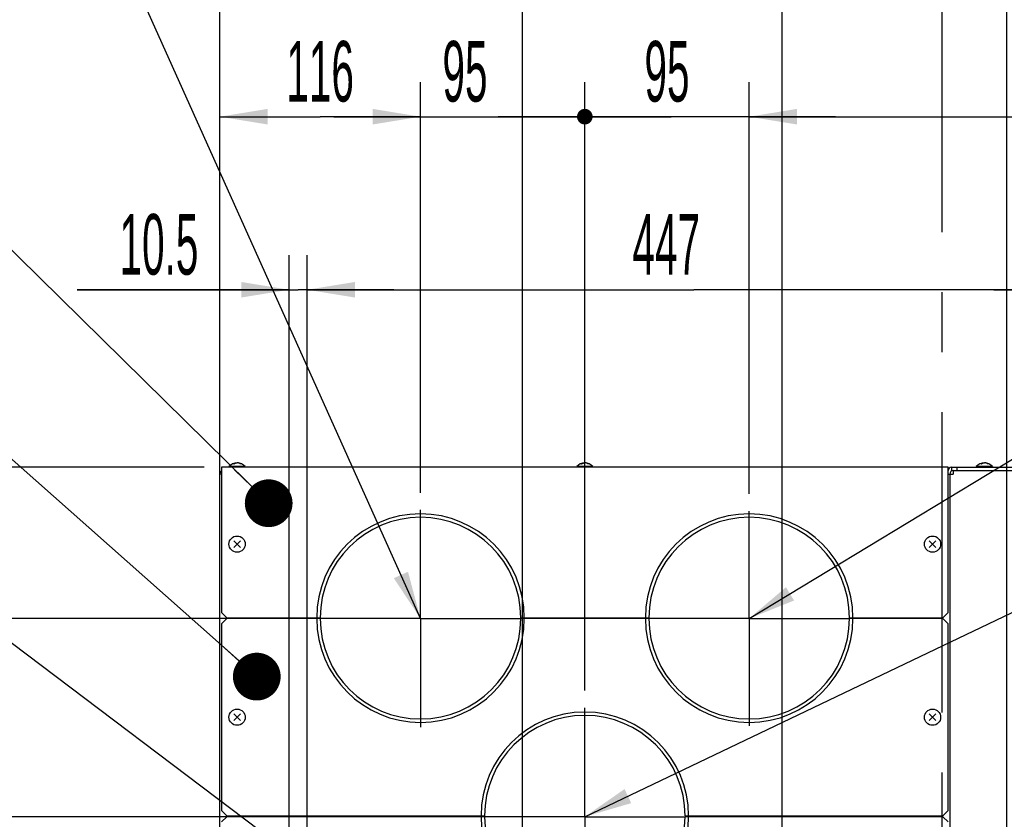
# Model space of a CAD drawing. Header units: millimetres. Extents: x 0 to 12585, y -1 to 8895.
# Tile 12 of 52: x 3989 to 4843, y 3675 to 4368. Entities that reach past the tile are written whole.
import ezdxf

# ---------------------------------------------------------------- set-up
doc = ezdxf.new("R2010")
doc.units = ezdxf.units.MM
doc.header["$LTSCALE"] = 693.825
doc.linetypes.add('CENTER', pattern=[0.6, 0.375, -0.075, 0.075, -0.075])
doc.layers.get('0').update_dxf_attribs({"linetype": 'CONTINUOUS'})
for name, color, linetype in [('7_ALL_FEATURES', 7, 'CONTINUOUS'), ('ALL_AXIS', 7, 'CONTINUOUS'), ('ALL_COSM_SKETCH', 7, 'CONTINUOUS'), ('DEFAULT_1', 7, 'CENTER')]:
    doc.layers.add(name, color=color, linetype=linetype)
doc.styles.get("Standard").update_dxf_attribs({"font": 'txt', "width": 0.5})
doc.dimstyles.new('DIMSTYLE_1', dxfattribs={"dimtxt": 52.5, "dimasz": 41.4, "dimexe": 2, "dimexo": 1, "dimgap": 0.875, "dimtad": 1, "dimdec": 3, "dimlfac": 0.666667, "dimdsep": 46, "dimtxsty": 'Standard', "dimblk": '_FILLED', "dimblk1": '_FILLED', "dimblk2": '_FILLED', "dimcen": 0.09, "dimadec": 3, "dimazin": 2, "dimtp": 1.2, "dimtm": 1.2, "dimtfac": 1, "dimtdec": 3, "dimtofl": 0, "dimtmove": 0, "dimatfit": 3, "dimldrblk": '_FILLED', "dimfxl": 0, "dimtolj": 1, "dimarcsym": 0})
doc.dimstyles.new('DIMSTYLE_2', dxfattribs={"dimtxt": 52.5, "dimasz": 41.4, "dimexe": 2, "dimexo": 1, "dimgap": 0.875, "dimtad": 1, "dimdec": 3, "dimlfac": 0.666667, "dimdsep": 46, "dimtxsty": 'Standard', "dimblk": '_FILLED', "dimblk1": '_FILLED', "dimblk2": '_FILLED', "dimcen": 0.09, "dimadec": 3, "dimazin": 2, "dimtp": 0.2, "dimtm": 0.2, "dimtfac": 1, "dimtdec": 3, "dimtofl": 0, "dimtmove": 0, "dimatfit": 3, "dimldrblk": '_FILLED', "dimfxl": 0, "dimtolj": 1, "dimarcsym": 0})
doc.dimstyles.new('DIMSTYLE_3', dxfattribs={"dimtxt": 52.5, "dimasz": 41.4, "dimexe": 2, "dimexo": 1, "dimgap": 0.875, "dimtad": 1, "dimdec": 3, "dimlfac": 0.666667, "dimdsep": 46, "dimtxsty": 'Standard', "dimblk": '_FILLED', "dimblk1": '_FILLED', "dimblk2": '_FILLED', "dimcen": 0.09, "dimadec": 3, "dimazin": 2, "dimtp": 0.3, "dimtm": 0.3, "dimtfac": 1, "dimtdec": 3, "dimtofl": 0, "dimtmove": 0, "dimatfit": 3, "dimldrblk": '_FILLED', "dimfxl": 0, "dimtolj": 1, "dimarcsym": 0})
doc.dimstyles.new('DIMSTYLE_5', dxfattribs={"dimtxt": 52.5, "dimasz": 41.4, "dimexe": 2, "dimexo": 1, "dimgap": 0.875, "dimtad": 1, "dimdec": 3, "dimlfac": 0.666667, "dimdsep": 46, "dimtxsty": 'Standard', "dimblk": '_FILLED', "dimblk1": '_FILLED', "dimblk2": '_FILLED', "dimcen": 0.09, "dimadec": 3, "dimazin": 2, "dimtp": 0.8, "dimtm": 0.8, "dimtfac": 1, "dimtdec": 3, "dimtofl": 0, "dimtmove": 0, "dimatfit": 3, "dimldrblk": '_FILLED', "dimfxl": 0, "dimtolj": 1, "dimarcsym": 0})
doc.dimstyles.new('DIMSTYLE_6', dxfattribs={"dimtxt": 52.5, "dimasz": 41.4, "dimexe": 2, "dimexo": 1, "dimgap": 0.875, "dimtad": 1, "dimdec": 3, "dimlfac": 0.666667, "dimdsep": 46, "dimtxsty": 'Standard', "dimblk": '_FILLED', "dimblk1": '_FILLED', "dimblk2": '_FILLED', "dimcen": 0.09, "dimadec": 3, "dimazin": 2, "dimtp": 0.5, "dimtm": 0.5, "dimtfac": 1, "dimtdec": 3, "dimtofl": 0, "dimtmove": 0, "dimatfit": 3, "dimldrblk": '_FILLED', "dimfxl": 0, "dimtolj": 1, "dimarcsym": 0})
doc.dimstyles.new('DIMSTYLE_7', dxfattribs={"dimtxt": 52.5, "dimasz": 41.4, "dimexe": 2, "dimexo": 1, "dimgap": 0.875, "dimtad": 1, "dimdec": 3, "dimlfac": 0.666667, "dimdsep": 46, "dimtxsty": 'Standard', "dimblk": '_FILLED', "dimblk1": '_FILLED', "dimblk2": '_FILLED', "dimcen": 0.09, "dimadec": 3, "dimazin": 2, "dimtp": 0.1, "dimtm": 0.1, "dimtfac": 1, "dimtdec": 3, "dimtofl": 0, "dimtmove": 0, "dimatfit": 3, "dimldrblk": '_FILLED', "dimfxl": 0, "dimtolj": 1, "dimarcsym": 0})
doc.dimstyles.get("Standard").update_dxf_attribs({"dimtxt": 52.5, "dimasz": 41.4, "dimexe": 2, "dimexo": 1, "dimtad": 1, "dimdec": 3, "dimdsep": 46, "dimtxsty": 'Standard', "dimblk": '_FILLED', "dimblk1": '_FILLED', "dimblk2": '_FILLED', "dimcen": 0.09, "dimadec": 3, "dimazin": 2, "dimtol": 1, "dimtp": 0.05, "dimtm": 0.05, "dimtfac": 1, "dimtdec": 3, "dimtofl": 0, "dimtmove": 0, "dimatfit": 3, "dimldrblk": '_FILLED', "dimfxl": 0, "dimtolj": 1, "dimarcsym": 0})

# ---------------------------------------------------------------- blocks, each defined once
blk = doc.blocks.new('_FILLED')
at = {"color": 0, "linetype": 'ByBlock'}
blk.add_solid([(0, 0), (-1, 0.163), (-1, -0.163)], dxfattribs=at)
blk = doc.blocks.new('*D21')
at = {"color": 2, "linetype": 'Continuous'}
for p, q in [((3526.38, 3980.27), (3526.38, 4055.27)), ((3526.38, 4055.27), (3526.38, 3914.65)), ((4148.81, 3980.27), (3496.38, 3980.27)), ((3526.38, 3774.02), (3526.38, 3914.65)), ((4227.21, 3849.02), (3496.38, 3849.02)), ((3526.38, 3849.02), (3526.38, 3774.02))]:
    blk.add_line(p, q, dxfattribs=at)
at = {"color": 2, "linetype": 'Continuous', "xscale": 41.4, "yscale": 41.4, "zscale": 41.4}
for p, rotation in [((3526.38, 3980.27), 270), ((3526.38, 3849.02), 90)]:
    blk.add_blockref('_FILLED', p, dxfattribs=dict(at, rotation=rotation))
at = {"color": 2, "linetype": 'Continuous', "insert": (3460.75, 3914.65), "char_height": 52.5, "width": 105, "attachment_point": 2, "rotation": 90, "line_spacing_factor": 0.9}
blk.add_mtext('87.5', dxfattribs=at)
blk = doc.blocks.new('*D22')
at = {"color": 2, "linetype": 'Continuous'}
for p, q in [((4227.21, 3849.02), (3496.38, 3849.02)), ((3526.38, 3849.02), (3526.38, 3763.15)), ((3526.38, 3677.27), (3526.38, 3763.15)), ((4369.44, 3677.27), (3496.38, 3677.27))]:
    blk.add_line(p, q, dxfattribs=at)
at = {"color": 2, "linetype": 'Continuous', "xscale": 41.4, "yscale": 41.4, "zscale": 41.4}
for p, rotation in [((3526.38, 3849.02), 90), ((3526.38, 3677.27), 270)]:
    blk.add_blockref('_FILLED', p, dxfattribs=dict(at, rotation=rotation))
at = {"color": 2, "linetype": 'Continuous', "insert": (3460.75, 3763.15), "char_height": 52.5, "width": 131.25, "attachment_point": 2, "rotation": 90, "line_spacing_factor": 0.9}
blk.add_mtext('114.5', dxfattribs=at)
blk = doc.blocks.new('*D23')
at = {"color": 2, "linetype": 'Continuous'}
for p, q in [((4369.44, 3677.27), (3496.38, 3677.27)), ((3526.38, 3677.27), (3526.38, 2252.27)), ((3526.38, 827.27), (3526.38, 2252.27)), ((4151.06, 827.27), (3496.38, 827.27))]:
    blk.add_line(p, q, dxfattribs=at)
at = {"color": 2, "linetype": 'Continuous', "xscale": 41.4, "yscale": 41.4, "zscale": 41.4}
for p, rotation in [((3526.38, 3677.27), 90), ((3526.38, 827.27), 270)]:
    blk.add_blockref('_FILLED', p, dxfattribs=dict(at, rotation=rotation))
at = {"color": 2, "linetype": 'Continuous', "insert": (3460.75, 2252.27), "char_height": 52.5, "width": 105, "attachment_point": 2, "rotation": 90, "line_spacing_factor": 0.9}
blk.add_mtext('1900', dxfattribs=at)
blk = doc.blocks.new('*D25')
at = {"color": 2, "linetype": 'Continuous'}
for p, q in [((4222.31, 3542.27), (4222.31, 4164.02)), ((4238.06, 3367.37), (4238.06, 4164.02)), ((4222.31, 4134.02), (4038.69, 4134.02)), ((4038.69, 4134.02), (4230.19, 4134.02)), ((4313.06, 4134.02), (4230.19, 4134.02)), ((4238.06, 4134.02), (4313.06, 4134.02))]:
    blk.add_line(p, q, dxfattribs=at)
at = {"color": 2, "linetype": 'Continuous', "xscale": 41.4, "yscale": 41.4, "zscale": 41.4}
blk.add_blockref('_FILLED', (4222.31, 4134.02), dxfattribs=at)
at = {"color": 2, "linetype": 'Continuous', "xscale": 41.4, "yscale": 41.4, "zscale": 41.4, "rotation": 180}
blk.add_blockref('_FILLED', (4238.06, 4134.02), dxfattribs=at)
at = {"color": 2, "linetype": 'Continuous', "insert": (4143.69, 4199.65), "char_height": 52.5, "width": 105, "attachment_point": 3, "line_spacing_factor": 0.9}
blk.add_mtext('10.5', dxfattribs=at)
blk = doc.blocks.new('*D26')
at = {"color": 2, "linetype": 'Continuous'}
for p, q in [((4238.06, 3367.37), (4238.06, 4164.02)), ((4908.56, 3367.37), (4908.56, 4164.02)), ((4238.06, 4134.02), (4573.31, 4134.02)), ((4908.56, 4134.02), (4573.31, 4134.02))]:
    blk.add_line(p, q, dxfattribs=at)
at = {"color": 2, "linetype": 'Continuous', "xscale": 41.4, "yscale": 41.4, "zscale": 41.4, "rotation": 180}
blk.add_blockref('_FILLED', (4238.06, 4134.02), dxfattribs=at)
at = {"color": 2, "linetype": 'Continuous', "xscale": 41.4, "yscale": 41.4, "zscale": 41.4}
blk.add_blockref('_FILLED', (4908.56, 4134.02), dxfattribs=at)
at = {"color": 2, "linetype": 'Continuous', "insert": (4549.42, 4199.65), "char_height": 52.5, "width": 78.75, "attachment_point": 2, "line_spacing_factor": 0.9}
blk.add_mtext('447', dxfattribs=at)
blk = doc.blocks.new('*D27')
at = {"color": 2, "linetype": 'Continuous'}
for p, q in [((4908.56, 3367.37), (4908.56, 4164.02)), ((4914.56, 3367.97), (4914.56, 4164.02)), ((4908.56, 4134.02), (4833.56, 4134.02)), ((4833.56, 4134.02), (4911.56, 4134.02)), ((4967.75, 4134.02), (4911.56, 4134.02)), ((4914.56, 4134.02), (4967.75, 4134.02))]:
    blk.add_line(p, q, dxfattribs=at)
at = {"color": 2, "linetype": 'Continuous', "xscale": 41.4, "yscale": 41.4, "zscale": 41.4}
blk.add_blockref('_FILLED', (4908.56, 4134.02), dxfattribs=at)
at = {"color": 2, "linetype": 'Continuous', "xscale": 41.4, "yscale": 41.4, "zscale": 41.4, "rotation": 180}
blk.add_blockref('_FILLED', (4914.56, 4134.02), dxfattribs=at)
at = {"color": 2, "linetype": 'Continuous', "insert": (4941.5, 4199.65), "char_height": 52.5, "width": 26.25, "attachment_point": 1, "line_spacing_factor": 0.9}
blk.add_mtext('4', dxfattribs=at)
blk = doc.blocks.new('*D31')
at = {"color": 2, "linetype": 'Continuous'}
for p, q in [((4162.31, 3989.27), (4162.31, 4674.02)), ((5414.81, 2934.77), (5414.81, 4674.02)), ((4162.31, 4644.02), (4788.56, 4644.02)), ((5414.81, 4644.02), (4788.56, 4644.02))]:
    blk.add_line(p, q, dxfattribs=at)
at = {"color": 2, "linetype": 'Continuous', "xscale": 41.4, "yscale": 41.4, "zscale": 41.4, "rotation": 180}
blk.add_blockref('_FILLED', (4162.31, 4644.02), dxfattribs=at)
at = {"color": 2, "linetype": 'Continuous', "xscale": 41.4, "yscale": 41.4, "zscale": 41.4}
blk.add_blockref('_FILLED', (5414.81, 4644.02), dxfattribs=at)
at = {"color": 2, "linetype": 'Continuous', "insert": (4723.85, 4709.65), "char_height": 52.5, "width": 78.75, "attachment_point": 2, "line_spacing_factor": 0.9}
blk.add_mtext('835', dxfattribs=at)
blk = doc.blocks.new('*D32')
at = {"color": 2, "linetype": 'Continuous'}
for p, q in [((4162.31, 3542.27), (4162.31, 4314.02)), ((4336.31, 3958.12), (4336.31, 4314.02)), ((4162.31, 4284.02), (4249.31, 4284.02)), ((4336.31, 4284.02), (4249.31, 4284.02))]:
    blk.add_line(p, q, dxfattribs=at)
at = {"color": 2, "linetype": 'Continuous', "xscale": 41.4, "yscale": 41.4, "zscale": 41.4, "rotation": 180}
blk.add_blockref('_FILLED', (4162.31, 4284.02), dxfattribs=at)
at = {"color": 2, "linetype": 'Continuous', "xscale": 41.4, "yscale": 41.4, "zscale": 41.4}
blk.add_blockref('_FILLED', (4336.31, 4284.02), dxfattribs=at)
at = {"color": 2, "linetype": 'Continuous', "insert": (4249.31, 4349.65), "char_height": 52.5, "width": 78.75, "attachment_point": 2, "line_spacing_factor": 0.9}
blk.add_mtext('116', dxfattribs=at)
blk = doc.blocks.new('_DOT')
at = {"color": 0, "linetype": 'ByBlock'}
blk.add_line((-0.163, 0), (-1, 0), dxfattribs=at)
at = {"color": 0, "linetype": 'ByBlock', "const_width": 0.163}
blk.add_lwpolyline([(-0.082, 0, 1), (0.082, 0, 1)], format="xyb", close=True, dxfattribs=at)
blk = doc.blocks.new('*D33')
at = {"color": 2, "linetype": 'Continuous'}
for p, q in [((4336.31, 3958.12), (4336.31, 4314.02)), ((4478.81, 3786.64), (4478.81, 4314.02)), ((4336.31, 4284.02), (4261.31, 4284.02)), ((4261.31, 4284.02), (4407.56, 4284.02)), ((4553.81, 4284.02), (4407.56, 4284.02)), ((4478.81, 4284.02), (4553.81, 4284.02))]:
    blk.add_line(p, q, dxfattribs=at)
at = {"color": 2, "linetype": 'Continuous', "xscale": 41.4, "yscale": 41.4, "zscale": 41.4}
blk.add_blockref('_FILLED', (4336.31, 4284.02), dxfattribs=at)
at = {"color": 2, "linetype": 'Continuous', "xscale": 41.4, "yscale": 41.4, "zscale": 41.4, "rotation": 180}
blk.add_blockref('_DOT', (4478.81, 4284.02), dxfattribs=at)
at = {"color": 2, "linetype": 'Continuous', "insert": (4374.89, 4349.65), "char_height": 52.5, "width": 52.5, "attachment_point": 2, "line_spacing_factor": 0.9}
blk.add_mtext('95', dxfattribs=at)
blk = doc.blocks.new('*D34')
at = {"color": 2, "linetype": 'Continuous'}
for p, q in [((4478.81, 3786.64), (4478.81, 4314.02)), ((4621.31, 3957.1), (4621.31, 4314.02)), ((4478.81, 4284.02), (4403.81, 4284.02)), ((4403.81, 4284.02), (4550.06, 4284.02)), ((4696.31, 4284.02), (4550.06, 4284.02)), ((4621.31, 4284.02), (4696.31, 4284.02))]:
    blk.add_line(p, q, dxfattribs=at)
at = {"color": 2, "linetype": 'Continuous', "xscale": 41.4, "yscale": 41.4, "zscale": 41.4}
blk.add_blockref('_DOT', (4478.81, 4284.02), dxfattribs=at)
at = {"color": 2, "linetype": 'Continuous', "xscale": 41.4, "yscale": 41.4, "zscale": 41.4, "rotation": 180}
blk.add_blockref('_FILLED', (4621.31, 4284.02), dxfattribs=at)
at = {"color": 2, "linetype": 'Continuous', "insert": (4550.06, 4349.65), "char_height": 52.5, "width": 52.5, "attachment_point": 2, "line_spacing_factor": 0.9}
blk.add_mtext('95', dxfattribs=at)
blk = doc.blocks.new('*D35')
at = {"color": 2, "linetype": 'Continuous'}
for p, q in [((4621.31, 3957.1), (4621.31, 4314.02)), ((5662.31, 3989.27), (5662.31, 4314.02)), ((4621.31, 4284.02), (5141.81, 4284.02)), ((5662.31, 4284.02), (5141.81, 4284.02))]:
    blk.add_line(p, q, dxfattribs=at)
at = {"color": 2, "linetype": 'Continuous', "xscale": 41.4, "yscale": 41.4, "zscale": 41.4, "rotation": 180}
blk.add_blockref('_FILLED', (4621.31, 4284.02), dxfattribs=at)
at = {"color": 2, "linetype": 'Continuous', "xscale": 41.4, "yscale": 41.4, "zscale": 41.4}
blk.add_blockref('_FILLED', (5662.31, 4284.02), dxfattribs=at)
at = {"color": 2, "linetype": 'Continuous', "insert": (5185.35, 4349.65), "char_height": 52.5, "width": 78.75, "attachment_point": 2, "line_spacing_factor": 0.9}
blk.add_mtext('694', dxfattribs=at)
blk = doc.blocks.new('*D36')
at = {"color": 2, "linetype": 'Continuous'}
for p, q in [((4162.31, 3542.27), (4162.31, 4434.02)), ((4424.81, 3098.27), (4424.81, 4434.02)), ((4162.31, 4404.02), (4293.56, 4404.02)), ((4424.81, 4404.02), (4293.56, 4404.02))]:
    blk.add_line(p, q, dxfattribs=at)
at = {"color": 2, "linetype": 'Continuous', "xscale": 41.4, "yscale": 41.4, "zscale": 41.4, "rotation": 180}
blk.add_blockref('_FILLED', (4162.31, 4404.02), dxfattribs=at)
at = {"color": 2, "linetype": 'Continuous', "xscale": 41.4, "yscale": 41.4, "zscale": 41.4}
blk.add_blockref('_FILLED', (4424.81, 4404.02), dxfattribs=at)
at = {"color": 2, "linetype": 'Continuous', "insert": (4293.56, 4469.65), "char_height": 52.5, "width": 78.75, "attachment_point": 2, "line_spacing_factor": 0.9}
blk.add_mtext('175', dxfattribs=at)
blk = doc.blocks.new('*D37')
at = {"color": 2, "linetype": 'Continuous'}
for p, q in [((4162.31, 3989.27), (4162.31, 4794.02)), ((5662.31, 3989.27), (5662.31, 4794.02)), ((4162.31, 4764.02), (4912.31, 4764.02)), ((5662.31, 4764.02), (4912.31, 4764.02))]:
    blk.add_line(p, q, dxfattribs=at)
at = {"color": 2, "linetype": 'Continuous', "xscale": 41.4, "yscale": 41.4, "zscale": 41.4, "rotation": 180}
blk.add_blockref('_FILLED', (4162.31, 4764.02), dxfattribs=at)
at = {"color": 2, "linetype": 'Continuous', "xscale": 41.4, "yscale": 41.4, "zscale": 41.4}
blk.add_blockref('_FILLED', (5662.31, 4764.02), dxfattribs=at)
at = {"color": 2, "linetype": 'Continuous', "insert": (4912.31, 4829.65), "char_height": 52.5, "width": 105, "attachment_point": 2, "line_spacing_factor": 0.9}
blk.add_mtext('1000', dxfattribs=at)
blk = doc.blocks.new('*D38')
at = {"color": 2, "linetype": 'Continuous'}
for p, q in [((4162.31, 3989.27), (4162.31, 4554.02)), ((4844.81, 3429.77), (4844.81, 4554.02)), ((4162.31, 4524.02), (4503.56, 4524.02)), ((4844.81, 4524.02), (4503.56, 4524.02))]:
    blk.add_line(p, q, dxfattribs=at)
at = {"color": 2, "linetype": 'Continuous', "xscale": 41.4, "yscale": 41.4, "zscale": 41.4, "rotation": 180}
blk.add_blockref('_FILLED', (4162.31, 4524.02), dxfattribs=at)
at = {"color": 2, "linetype": 'Continuous', "xscale": 41.4, "yscale": 41.4, "zscale": 41.4}
blk.add_blockref('_FILLED', (4844.81, 4524.02), dxfattribs=at)
at = {"color": 2, "linetype": 'Continuous', "insert": (4503.56, 4589.65), "char_height": 52.5, "width": 78.75, "attachment_point": 2, "line_spacing_factor": 0.9}
blk.add_mtext('455', dxfattribs=at)
blk = doc.blocks.new('*D39')
at = {"color": 2, "linetype": 'Continuous'}
for p, q in [((4844.81, 3429.77), (4844.81, 4554.02)), ((4979.81, 3429.77), (4979.81, 4554.02)), ((4844.81, 4524.02), (4769.81, 4524.02)), ((4769.81, 4524.02), (4912.31, 4524.02)), ((5054.81, 4524.02), (4912.31, 4524.02)), ((4979.81, 4524.02), (5054.81, 4524.02))]:
    blk.add_line(p, q, dxfattribs=at)
at = {"color": 2, "linetype": 'Continuous', "xscale": 41.4, "yscale": 41.4, "zscale": 41.4}
blk.add_blockref('_FILLED', (4844.81, 4524.02), dxfattribs=at)
at = {"color": 2, "linetype": 'Continuous', "xscale": 41.4, "yscale": 41.4, "zscale": 41.4, "rotation": 180}
blk.add_blockref('_FILLED', (4979.81, 4524.02), dxfattribs=at)
at = {"color": 2, "linetype": 'Continuous', "insert": (4912.31, 4589.65), "char_height": 52.5, "width": 52.5, "attachment_point": 2, "line_spacing_factor": 0.9}
blk.add_mtext('90', dxfattribs=at)
blk = doc.blocks.new('*D41')
at = {"color": 2, "linetype": 'Continuous'}
for p, q in [((4424.81, 3098.27), (4424.81, 4434.02)), ((4649.81, 3077.27), (4649.81, 4434.02)), ((4424.81, 4404.02), (4537.31, 4404.02)), ((4649.81, 4404.02), (4537.31, 4404.02))]:
    blk.add_line(p, q, dxfattribs=at)
at = {"color": 2, "linetype": 'Continuous', "xscale": 41.4, "yscale": 41.4, "zscale": 41.4, "rotation": 180}
blk.add_blockref('_FILLED', (4424.81, 4404.02), dxfattribs=at)
at = {"color": 2, "linetype": 'Continuous', "xscale": 41.4, "yscale": 41.4, "zscale": 41.4}
blk.add_blockref('_FILLED', (4649.81, 4404.02), dxfattribs=at)
at = {"color": 2, "linetype": 'Continuous', "insert": (4537.31, 4469.65), "char_height": 52.5, "width": 78.75, "attachment_point": 2, "line_spacing_factor": 0.9}
blk.add_mtext('150', dxfattribs=at)
blk = doc.blocks.new('*D42')
at = {"color": 2, "linetype": 'Continuous'}
for p, q in [((4649.81, 3077.27), (4649.81, 4434.02)), ((5662.31, 3989.27), (5662.31, 4434.02)), ((4649.81, 4404.02), (5156.06, 4404.02)), ((5662.31, 4404.02), (5156.06, 4404.02))]:
    blk.add_line(p, q, dxfattribs=at)
at = {"color": 2, "linetype": 'Continuous', "xscale": 41.4, "yscale": 41.4, "zscale": 41.4, "rotation": 180}
blk.add_blockref('_FILLED', (4649.81, 4404.02), dxfattribs=at)
at = {"color": 2, "linetype": 'Continuous', "xscale": 41.4, "yscale": 41.4, "zscale": 41.4}
blk.add_blockref('_FILLED', (5662.31, 4404.02), dxfattribs=at)
at = {"color": 2, "linetype": 'Continuous', "insert": (5184.73, 4469.65), "char_height": 52.5, "width": 78.75, "attachment_point": 2, "line_spacing_factor": 0.9}
blk.add_mtext('675', dxfattribs=at)

msp = doc.modelspace()

# ---------------------------------------------------------------- linework, layer by layer
at = {"layer": '7_ALL_FEATURES', "color": 3, "linetype": 'Continuous'}
for p, q in [((4163.8107, 3980.2717), (4163.8107, 3854.2717)), ((4793.8107, 3980.2717), (4163.8107, 3980.2717)), ((4793.8107, 3854.2717), (4793.8107, 3980.2717)), ((4796.8107, 3980.2717), (5660.8107, 3980.2717)), ((4162.3107, 3527.2717), (4162.3107, 3974.2717)), ((4163.8107, 3974.2717), (4162.3107, 3974.2717)), ((4793.8107, 3974.2717), (4798.3107, 3974.2717)), ((4795.3107, 3974.2717), (4795.3107, 3530.2717)), ((4798.3107, 3977.2717), (4798.3107, 3974.2717)), ((4798.3107, 3977.2717), (4799.8107, 3977.2717)), ((4163.8107, 3854.2717), (4168.3107, 3849.7717)), ((4789.3107, 3849.7717), (4793.8107, 3854.2717)), ((4168.3107, 3849.7717), (4246.3107, 3849.7717)), ((4192.3107, 3849.7717), (4192.3107, 3849.0217)), ((4426.3107, 3849.7717), (4531.3107, 3849.7717)), ((4711.3107, 3849.7717), (4789.3107, 3849.7717)), ((4720.3107, 3849.7717), (4720.3107, 3849.0217)), ((4768.3107, 3849.7717), (4768.3107, 3849.0217)), ((4168.3107, 3677.2717), (4163.8107, 3672.7717)), ((4388.8107, 3677.2717), (4168.3107, 3677.2717)), ((4192.3107, 3678.0217), (4192.3107, 3677.2717)), ((4789.3107, 3677.2717), (4568.8107, 3677.2717)), ((4720.3107, 3678.0217), (4720.3107, 3677.2717)), ((4768.3107, 3678.0217), (4768.3107, 3677.2717)), ((4793.8107, 3672.7717), (4789.3107, 3677.2717))]:
    msp.add_line(p, q, dxfattribs=at)
at = {"layer": '7_ALL_FEATURES', "color": 7, "linetype": 'Continuous'}
for p, q in [((4796.8107, 3980.2717), (4796.8107, 3976.8082)), ((4801.3107, 3980.2717), (4801.3107, 3977.2717)), ((4799.8107, 3977.2717), (5657.8107, 3977.2717)), ((4168.3107, 3849.0217), (4163.8107, 3844.5217)), ((4163.8107, 3844.5217), (4163.8107, 3682.5217)), ((4249.3107, 3849.0217), (4168.3107, 3849.0217)), ((4246.3107, 3849.7717), (4249.3107, 3849.7717)), ((4423.3107, 3849.7717), (4426.3107, 3849.7717)), ((4534.3107, 3849.0217), (4423.3107, 3849.0217)), ((4531.3107, 3849.7717), (4534.3107, 3849.7717)), ((4708.3107, 3849.7717), (4711.3107, 3849.7717)), ((4789.3107, 3849.0217), (4708.3107, 3849.0217)), ((4717.3107, 3849.0217), (4717.3107, 3849.7717)), ((4723.3107, 3849.7717), (4723.3107, 3849.0217)), ((4793.8107, 3844.5217), (4789.3107, 3849.0217)), ((4793.8107, 3682.5217), (4793.8107, 3844.5217)), ((4163.8107, 3682.5217), (4168.3107, 3678.0217)), ((4789.3107, 3678.0217), (4793.8107, 3682.5217)), ((4168.3107, 3678.0217), (4391.8107, 3678.0217)), ((4391.8107, 3677.2717), (4388.8107, 3677.2717)), ((4565.8107, 3678.0217), (4789.3107, 3678.0217)), ((4568.8107, 3677.2717), (4565.8107, 3677.2717)), ((4717.3107, 3677.2717), (4717.3107, 3678.0217)), ((4723.3107, 3678.0217), (4723.3107, 3677.2717))]:
    msp.add_line(p, q, dxfattribs=at)
at = {"layer": '7_ALL_FEATURES', "color": 7, "linetype": 'CENTER'}
for p, q in [((4336.3107, 3849.0217), (4336.3107, 3943.1243)), ((4621.3107, 3849.0217), (4621.3107, 3942.1038)), ((4336.3107, 3849.0217), (4249.3107, 3849.0217)), ((4336.3107, 3849.0217), (4336.3107, 3754.9192)), ((4336.3107, 3849.0217), (4423.3107, 3849.0217)), ((4621.3107, 3849.0217), (4534.3107, 3849.0217)), ((4621.3107, 3849.0217), (4621.3107, 3755.9397)), ((4621.3107, 3849.0217), (4708.3107, 3849.0217)), ((4478.8107, 3677.2717), (4478.8107, 3771.6389)), ((4478.8107, 3677.2717), (4391.8107, 3677.2717)), ((4478.8107, 3677.2717), (4478.8107, 3582.9046)), ((4478.8107, 3677.2717), (4565.8107, 3677.2717))]:
    msp.add_line(p, q, dxfattribs=at)
at = {"layer": '7_ALL_FEATURES', "color": 3, "linetype": 'Continuous'}
for centre, start in [((4796.8107, 3977.2717), 90), ((4165.3107, 3974.2717), 120.5988931), ((4798.3107, 3974.2717), 90)]:
    msp.add_arc(centre, 3, start, 180, dxfattribs=at)
at = {"layer": '7_ALL_FEATURES', "color": 7, "linetype": 'Continuous'}
for centre, radius, start, end in [((4336.3107, 3849.7717), 90, 0, 180), ((4336.3107, 3849.7717), 87, 0, 180), ((4621.3107, 3849.7717), 90, 0, 180), ((4621.3107, 3849.7717), 87, 0, 180), ((4336.3107, 3849.0217), 90, 180, 360), ((4336.3107, 3849.0217), 87, 180, 360), ((4621.3107, 3849.0217), 90, 180, 360), ((4621.3107, 3849.0217), 87, 180, 360), ((4478.8107, 3678.0217), 90, 0, 180), ((4478.8107, 3678.0217), 87, 0, 180), ((4478.8107, 3677.2717), 90, 180, 360), ((4478.8107, 3677.2717), 87, 180, 360)]:
    msp.add_arc(centre, radius, start, end, dxfattribs=at)
at = {"layer": 'ALL_AXIS', "color": 7, "linetype": 'Continuous'}
for p, q in [((4170.2607, 3980.7044), (4170.2607, 3980.2717)), ((4184.3607, 3980.7044), (4170.2607, 3980.7044)), ((4184.3607, 3980.7044), (4184.3607, 3980.2717)), ((4471.7607, 3980.7044), (4471.7607, 3980.2717)), ((4485.8607, 3980.7044), (4471.7607, 3980.7044)), ((4485.8607, 3980.7044), (4485.8607, 3980.2717)), ((4818.2607, 3980.7044), (4818.2607, 3980.2717)), ((4832.3607, 3980.7044), (4818.2607, 3980.7044)), ((4832.3607, 3980.7044), (4832.3607, 3980.2717))]:
    msp.add_line(p, q, dxfattribs=at)
for centre in [(4177.3107, 3913.5217), (4780.3107, 3913.5217), (4177.3107, 3763.5217), (4780.3107, 3763.5217)]:
    msp.add_circle(centre, 7.05, dxfattribs=at)
for centre in [(4177.3107, 3974.8717), (4478.8107, 3974.8717), (4825.3107, 3974.8717)]:
    msp.add_arc(centre, 9.15, 39.6019271, 140.3980729, dxfattribs=at)
at = {"layer": 'ALL_COSM_SKETCH', "color": 7, "linetype": 'Continuous'}
for p, q in [((4180.3018, 3916.5128), (4174.3197, 3910.5307)), ((4174.3197, 3916.5128), (4180.3018, 3910.5307)), ((4783.3018, 3916.5128), (4777.3197, 3910.5307)), ((4777.3197, 3916.5128), (4783.3018, 3910.5307)), ((4180.3018, 3766.5128), (4174.3197, 3760.5307)), ((4174.3197, 3766.5128), (4180.3018, 3760.5307)), ((4783.3018, 3766.5128), (4777.3197, 3760.5307)), ((4777.3197, 3766.5128), (4783.3018, 3760.5307))]:
    msp.add_line(p, q, dxfattribs=at)
for points, knots in [([(4174.3197, 3982.9853), (4174.3577, 3983.0116), (4174.4338, 3983.0641), (4174.5291, 3983.1298), (4174.5953, 3983.1759), (4174.634, 3983.2019), (4174.6763, 3983.2265), (4174.7279, 3983.2578), (4174.7904, 3983.2951), (4174.8528, 3983.3325), (4174.9047, 3983.3632), (4174.9466, 3983.389), (4174.9868, 3983.4102), (4175.0563, 3983.4452), (4175.1361, 3983.4861), (4175.2056, 3983.5217), (4175.2457, 3983.5419), (4175.2747, 3983.5576), (4175.3081, 3983.5709), (4175.351, 3983.5894), (4175.4269, 3983.6216), (4175.5132, 3983.6581), (4175.5891, 3983.6908), (4175.632, 3983.7084), (4175.6727, 3983.7217), (4175.7243, 3983.7397), (4175.786, 3983.7608), (4175.8477, 3983.782), (4175.8994, 3983.7994), (4175.9399, 3983.814), (4175.9839, 3983.8262), (4176.0625, 3983.8465), (4176.1739, 3983.876), (4176.2634, 3983.8994), (4176.308, 3983.9112)], [0, 0, 0, 0, 0.0625, 0.125, 0.15625, 0.171875, 0.1875, 0.21875, 0.25, 0.28125, 0.3125, 0.328125, 0.34375, 0.375, 0.4375, 0.46875, 0.484375, 0.5, 0.515625, 0.53125, 0.5625, 0.625, 0.65625, 0.671875, 0.6875, 0.71875, 0.75, 0.78125, 0.8125, 0.828125, 0.84375, 0.875, 0.9375, 1, 1, 1, 1]), ([(4176.308, 3983.9112), (4176.3471, 3983.9192), (4176.4058, 3983.9313), (4176.4841, 3983.9468), (4176.5332, 3983.9547), (4176.5723, 3983.9614), (4176.5971, 3983.9655), (4176.6162, 3983.9689), (4176.6381, 3983.9719), (4176.6778, 3983.977), (4176.7228, 3983.983), (4176.7673, 3983.9888), (4176.8026, 3983.9938), (4176.8306, 3983.996), (4176.8705, 3983.9999), (4176.9099, 3984.0035), (4176.9441, 3984.0069), (4176.9644, 3984.0086), (4176.9875, 3984.0098), (4177.0155, 3984.0115), (4177.0607, 3984.014), (4177.1059, 3984.0167), (4177.1506, 3984.0189), (4177.2141, 3984.0197), (4177.268, 3984.0209), (4177.3107, 3984.0217)], [0, 0, 0, 0, 0.125, 0.1875, 0.25, 0.28125, 0.3125, 0.328125, 0.34375, 0.375, 0.4375, 0.46875, 0.5, 0.53125, 0.5625, 0.625, 0.65625, 0.671875, 0.6875, 0.71875, 0.75, 0.8125, 0.84375, 0.875, 1, 1, 1, 1]), ([(4178.3135, 3983.9112), (4178.2743, 3983.9192), (4178.2157, 3983.9313), (4178.1374, 3983.9468), (4178.0883, 3983.9547), (4178.0491, 3983.9614), (4178.0243, 3983.9655), (4178.0053, 3983.9689), (4177.9834, 3983.9719), (4177.9437, 3983.977), (4177.8987, 3983.983), (4177.8542, 3983.9888), (4177.8189, 3983.9938), (4177.7909, 3983.996), (4177.751, 3983.9999), (4177.7116, 3984.0035), (4177.6774, 3984.0069), (4177.6571, 3984.0086), (4177.634, 3984.0098), (4177.606, 3984.0115), (4177.5608, 3984.014), (4177.5155, 3984.0167), (4177.4709, 3984.0189), (4177.4074, 3984.0197), (4177.3535, 3984.0209), (4177.3107, 3984.0217)], [0, 0, 0, 0, 0.125, 0.1875, 0.25, 0.28125, 0.3125, 0.328125, 0.34375, 0.375, 0.4375, 0.46875, 0.5, 0.53125, 0.5625, 0.625, 0.65625, 0.671875, 0.6875, 0.71875, 0.75, 0.8125, 0.84375, 0.875, 1, 1, 1, 1]), ([(4180.3018, 3982.9853), (4180.2638, 3983.0116), (4180.1877, 3983.0641), (4180.0924, 3983.1298), (4180.0262, 3983.1759), (4179.9875, 3983.2019), (4179.9452, 3983.2265), (4179.8935, 3983.2578), (4179.8311, 3983.2951), (4179.7686, 3983.3325), (4179.7168, 3983.3632), (4179.6749, 3983.389), (4179.6347, 3983.4102), (4179.5652, 3983.4452), (4179.4854, 3983.4861), (4179.4159, 3983.5217), (4179.3757, 3983.5419), (4179.3468, 3983.5576), (4179.3134, 3983.5709), (4179.2705, 3983.5894), (4179.1946, 3983.6216), (4179.1083, 3983.6581), (4179.0324, 3983.6908), (4178.9895, 3983.7084), (4178.9488, 3983.7217), (4178.8971, 3983.7397), (4178.8355, 3983.7608), (4178.7738, 3983.782), (4178.7221, 3983.7994), (4178.6816, 3983.814), (4178.6376, 3983.8262), (4178.559, 3983.8465), (4178.4476, 3983.876), (4178.3581, 3983.8994), (4178.3135, 3983.9112)], [0, 0, 0, 0, 0.0625, 0.125, 0.15625, 0.171875, 0.1875, 0.21875, 0.25, 0.28125, 0.3125, 0.328125, 0.34375, 0.375, 0.4375, 0.46875, 0.484375, 0.5, 0.515625, 0.53125, 0.5625, 0.625, 0.65625, 0.671875, 0.6875, 0.71875, 0.75, 0.78125, 0.8125, 0.828125, 0.84375, 0.875, 0.9375, 1, 1, 1, 1]), ([(4475.8197, 3982.9853), (4475.8577, 3983.0116), (4475.9338, 3983.0641), (4476.0291, 3983.1298), (4476.0953, 3983.1759), (4476.134, 3983.2019), (4476.1763, 3983.2265), (4476.2279, 3983.2578), (4476.2904, 3983.2951), (4476.3528, 3983.3325), (4476.4047, 3983.3632), (4476.4466, 3983.389), (4476.4868, 3983.4102), (4476.5563, 3983.4452), (4476.6361, 3983.4861), (4476.7056, 3983.5217), (4476.7457, 3983.5419), (4476.7747, 3983.5576), (4476.8081, 3983.5709), (4476.851, 3983.5894), (4476.9269, 3983.6216), (4477.0132, 3983.6581), (4477.0891, 3983.6908), (4477.132, 3983.7084), (4477.1727, 3983.7217), (4477.2243, 3983.7397), (4477.286, 3983.7608), (4477.3477, 3983.782), (4477.3994, 3983.7994), (4477.4399, 3983.814), (4477.4839, 3983.8262), (4477.5625, 3983.8465), (4477.6739, 3983.876), (4477.7634, 3983.8994), (4477.808, 3983.9112)], [0, 0, 0, 0, 0.0625, 0.125, 0.15625, 0.171875, 0.1875, 0.21875, 0.25, 0.28125, 0.3125, 0.328125, 0.34375, 0.375, 0.4375, 0.46875, 0.484375, 0.5, 0.515625, 0.53125, 0.5625, 0.625, 0.65625, 0.671875, 0.6875, 0.71875, 0.75, 0.78125, 0.8125, 0.828125, 0.84375, 0.875, 0.9375, 1, 1, 1, 1]), ([(4477.808, 3983.9112), (4477.8471, 3983.9192), (4477.9058, 3983.9313), (4477.9841, 3983.9468), (4478.0332, 3983.9547), (4478.0723, 3983.9614), (4478.0971, 3983.9655), (4478.1162, 3983.9689), (4478.1381, 3983.9719), (4478.1778, 3983.977), (4478.2228, 3983.983), (4478.2673, 3983.9888), (4478.3026, 3983.9938), (4478.3306, 3983.996), (4478.3705, 3983.9999), (4478.4099, 3984.0035), (4478.4441, 3984.0069), (4478.4644, 3984.0086), (4478.4875, 3984.0098), (4478.5155, 3984.0115), (4478.5607, 3984.014), (4478.6059, 3984.0167), (4478.6506, 3984.0189), (4478.7141, 3984.0197), (4478.768, 3984.0209), (4478.8107, 3984.0217)], [0, 0, 0, 0, 0.125, 0.1875, 0.25, 0.28125, 0.3125, 0.328125, 0.34375, 0.375, 0.4375, 0.46875, 0.5, 0.53125, 0.5625, 0.625, 0.65625, 0.671875, 0.6875, 0.71875, 0.75, 0.8125, 0.84375, 0.875, 1, 1, 1, 1]), ([(4479.8135, 3983.9112), (4479.7743, 3983.9192), (4479.7157, 3983.9313), (4479.6374, 3983.9468), (4479.5883, 3983.9547), (4479.5491, 3983.9614), (4479.5243, 3983.9655), (4479.5053, 3983.9689), (4479.4834, 3983.9719), (4479.4437, 3983.977), (4479.3987, 3983.983), (4479.3542, 3983.9888), (4479.3189, 3983.9938), (4479.2909, 3983.996), (4479.251, 3983.9999), (4479.2116, 3984.0035), (4479.1774, 3984.0069), (4479.1571, 3984.0086), (4479.134, 3984.0098), (4479.106, 3984.0115), (4479.0608, 3984.014), (4479.0155, 3984.0167), (4478.9709, 3984.0189), (4478.9074, 3984.0197), (4478.8535, 3984.0209), (4478.8107, 3984.0217)], [0, 0, 0, 0, 0.125, 0.1875, 0.25, 0.28125, 0.3125, 0.328125, 0.34375, 0.375, 0.4375, 0.46875, 0.5, 0.53125, 0.5625, 0.625, 0.65625, 0.671875, 0.6875, 0.71875, 0.75, 0.8125, 0.84375, 0.875, 1, 1, 1, 1]), ([(4481.8018, 3982.9853), (4481.7638, 3983.0116), (4481.6877, 3983.0641), (4481.5924, 3983.1298), (4481.5262, 3983.1759), (4481.4875, 3983.2019), (4481.4452, 3983.2265), (4481.3935, 3983.2578), (4481.3311, 3983.2951), (4481.2686, 3983.3325), (4481.2168, 3983.3632), (4481.1749, 3983.389), (4481.1347, 3983.4102), (4481.0652, 3983.4452), (4480.9854, 3983.4861), (4480.9159, 3983.5217), (4480.8757, 3983.5419), (4480.8468, 3983.5576), (4480.8134, 3983.5709), (4480.7705, 3983.5894), (4480.6946, 3983.6216), (4480.6083, 3983.6581), (4480.5324, 3983.6908), (4480.4895, 3983.7084), (4480.4488, 3983.7217), (4480.3971, 3983.7397), (4480.3355, 3983.7608), (4480.2738, 3983.782), (4480.2221, 3983.7994), (4480.1816, 3983.814), (4480.1376, 3983.8262), (4480.059, 3983.8465), (4479.9476, 3983.876), (4479.8581, 3983.8994), (4479.8135, 3983.9112)], [0, 0, 0, 0, 0.0625, 0.125, 0.15625, 0.171875, 0.1875, 0.21875, 0.25, 0.28125, 0.3125, 0.328125, 0.34375, 0.375, 0.4375, 0.46875, 0.484375, 0.5, 0.515625, 0.53125, 0.5625, 0.625, 0.65625, 0.671875, 0.6875, 0.71875, 0.75, 0.78125, 0.8125, 0.828125, 0.84375, 0.875, 0.9375, 1, 1, 1, 1]), ([(4822.3197, 3982.9853), (4822.3577, 3983.0116), (4822.4338, 3983.0641), (4822.5291, 3983.1298), (4822.5953, 3983.1759), (4822.634, 3983.2019), (4822.6763, 3983.2265), (4822.7279, 3983.2578), (4822.7904, 3983.2951), (4822.8528, 3983.3325), (4822.9047, 3983.3632), (4822.9466, 3983.389), (4822.9868, 3983.4102), (4823.0563, 3983.4452), (4823.1361, 3983.4861), (4823.2056, 3983.5217), (4823.2457, 3983.5419), (4823.2747, 3983.5576), (4823.3081, 3983.5709), (4823.351, 3983.5894), (4823.4269, 3983.6216), (4823.5132, 3983.6581), (4823.5891, 3983.6908), (4823.632, 3983.7084), (4823.6727, 3983.7217), (4823.7243, 3983.7397), (4823.786, 3983.7608), (4823.8477, 3983.782), (4823.8994, 3983.7994), (4823.9399, 3983.814), (4823.9839, 3983.8262), (4824.0625, 3983.8465), (4824.1739, 3983.876), (4824.2634, 3983.8994), (4824.308, 3983.9112)], [0, 0, 0, 0, 0.0625, 0.125, 0.15625, 0.171875, 0.1875, 0.21875, 0.25, 0.28125, 0.3125, 0.328125, 0.34375, 0.375, 0.4375, 0.46875, 0.484375, 0.5, 0.515625, 0.53125, 0.5625, 0.625, 0.65625, 0.671875, 0.6875, 0.71875, 0.75, 0.78125, 0.8125, 0.828125, 0.84375, 0.875, 0.9375, 1, 1, 1, 1]), ([(4824.308, 3983.9112), (4824.3471, 3983.9192), (4824.4058, 3983.9313), (4824.4841, 3983.9468), (4824.5332, 3983.9547), (4824.5723, 3983.9614), (4824.5971, 3983.9655), (4824.6162, 3983.9689), (4824.6381, 3983.9719), (4824.6778, 3983.977), (4824.7228, 3983.983), (4824.7673, 3983.9888), (4824.8026, 3983.9938), (4824.8306, 3983.996), (4824.8705, 3983.9999), (4824.9099, 3984.0035), (4824.9441, 3984.0069), (4824.9644, 3984.0086), (4824.9875, 3984.0098), (4825.0155, 3984.0115), (4825.0607, 3984.014), (4825.1059, 3984.0167), (4825.1506, 3984.0189), (4825.2141, 3984.0197), (4825.268, 3984.0209), (4825.3107, 3984.0217)], [0, 0, 0, 0, 0.125, 0.1875, 0.25, 0.28125, 0.3125, 0.328125, 0.34375, 0.375, 0.4375, 0.46875, 0.5, 0.53125, 0.5625, 0.625, 0.65625, 0.671875, 0.6875, 0.71875, 0.75, 0.8125, 0.84375, 0.875, 1, 1, 1, 1]), ([(4826.3135, 3983.9112), (4826.2743, 3983.9192), (4826.2157, 3983.9313), (4826.1374, 3983.9468), (4826.0883, 3983.9547), (4826.0491, 3983.9614), (4826.0243, 3983.9655), (4826.0053, 3983.9689), (4825.9834, 3983.9719), (4825.9437, 3983.977), (4825.8987, 3983.983), (4825.8542, 3983.9888), (4825.8189, 3983.9938), (4825.7909, 3983.996), (4825.751, 3983.9999), (4825.7116, 3984.0035), (4825.6774, 3984.0069), (4825.6571, 3984.0086), (4825.634, 3984.0098), (4825.606, 3984.0115), (4825.5608, 3984.014), (4825.5155, 3984.0167), (4825.4709, 3984.0189), (4825.4074, 3984.0197), (4825.3535, 3984.0209), (4825.3107, 3984.0217)], [0, 0, 0, 0, 0.125, 0.1875, 0.25, 0.28125, 0.3125, 0.328125, 0.34375, 0.375, 0.4375, 0.46875, 0.5, 0.53125, 0.5625, 0.625, 0.65625, 0.671875, 0.6875, 0.71875, 0.75, 0.8125, 0.84375, 0.875, 1, 1, 1, 1]), ([(4828.3018, 3982.9853), (4828.2638, 3983.0116), (4828.1877, 3983.0641), (4828.0924, 3983.1298), (4828.0262, 3983.1759), (4827.9875, 3983.2019), (4827.9452, 3983.2265), (4827.8935, 3983.2578), (4827.8311, 3983.2951), (4827.7686, 3983.3325), (4827.7168, 3983.3632), (4827.6749, 3983.389), (4827.6347, 3983.4102), (4827.5652, 3983.4452), (4827.4854, 3983.4861), (4827.4159, 3983.5217), (4827.3757, 3983.5419), (4827.3468, 3983.5576), (4827.3134, 3983.5709), (4827.2705, 3983.5894), (4827.1946, 3983.6216), (4827.1083, 3983.6581), (4827.0324, 3983.6908), (4826.9895, 3983.7084), (4826.9488, 3983.7217), (4826.8971, 3983.7397), (4826.8355, 3983.7608), (4826.7738, 3983.782), (4826.7221, 3983.7994), (4826.6816, 3983.814), (4826.6376, 3983.8262), (4826.559, 3983.8465), (4826.4476, 3983.876), (4826.3581, 3983.8994), (4826.3135, 3983.9112)], [0, 0, 0, 0, 0.0625, 0.125, 0.15625, 0.171875, 0.1875, 0.21875, 0.25, 0.28125, 0.3125, 0.328125, 0.34375, 0.375, 0.4375, 0.46875, 0.484375, 0.5, 0.515625, 0.53125, 0.5625, 0.625, 0.65625, 0.671875, 0.6875, 0.71875, 0.75, 0.78125, 0.8125, 0.828125, 0.84375, 0.875, 0.9375, 1, 1, 1, 1])]:
    msp.add_open_spline(points, degree=3, knots=knots, dxfattribs=at)
at = {"layer": 'DEFAULT_1', "color": 9, "linetype": 'CENTER'}
msp.add_line((4788.5607, 437.2717), (4788.5607, 4764.0217), dxfattribs=at)

# ---------------------------------------------------------------- dimensions: what is measured, and where the dimension line sits
at = {"color": 2, "linetype": 'Continuous'}
for base, p1, p2, angle, dimstyle, picture, middle in [((4162.3107, 4764.0217), (5662.3107, 3988.2717), (4162.3107, 3988.2717), 180, 'DIMSTYLE_5', '*D37', (4915.5919, 4764.0217)), ((4162.3107, 4644.0217), (5414.8107, 2933.7719), (4162.3107, 3988.2717), 180, 'DIMSTYLE_5', '*D31', (4723.8469, 4644.0217)), ((4162.3107, 4404.0217), (4424.8107, 3097.2717), (4162.3107, 3541.2717), 180, 'DIMSTYLE_6', '*D36', (4297.6621, 4404.0217)), ((4162.3107, 4284.0217), (4336.3107, 3957.1243), (4162.3107, 3541.2717), 180, 'DIMSTYLE_3', '*D32', (4252.592, 4284.0217)), ((4222.3107, 4134.0217), (4238.0607, 3366.3717), (4222.3107, 3541.2717), 180, 'DIMSTYLE_2', '*D25', (4095.2912, 4134.0217)), ((3526.3793, 3980.2717), (4228.2082, 3849.0217), (4149.8107, 3980.2717), 90, 'DIMSTYLE_3', '*D21', (3526.3793, 3914.6467)), ((3526.3793, 3677.2717), (4228.2082, 3849.0217), (4370.4436, 3677.2717), 270, 'DIMSTYLE_3', '*D22', (3526.3793, 3767.2482)), ((3526.3793, 827.2717), (4370.4436, 3677.2717), (4152.0607, 827.2717), 270, 'DIMSTYLE_1', '*D23', (3526.3793, 2255.5529))]:
    dim = msp.add_linear_dim(base=base, p1=p1, p2=p2, angle=angle, dimstyle=dimstyle, dxfattribs=at)
    dim.commit()
    dim.dimension.update_dxf_attribs({"geometry": picture, "text_midpoint": middle, "dimtype": 160})
for base, p1, p2, dimstyle, picture, middle in [((4844.8107, 4524.0217), (4162.3107, 3988.2717), (4844.8107, 3428.7717), 'DIMSTYLE_5', '*D38', (4504.381, 4524.0217)), ((4979.8107, 4524.0217), (4844.8107, 3428.7717), (4979.8107, 3428.7717), 'DIMSTYLE_3', '*D39', (4912.3108, 4524.0217)), ((4649.8107, 4404.0217), (4424.8107, 3097.2717), (4649.8107, 3076.2717), 'DIMSTYLE_6', '*D41', (4540.5919, 4404.0217)), ((5662.3107, 4404.0217), (4649.8107, 3076.2717), (5662.3107, 3988.2717), 'DIMSTYLE_5', '*D42', (5185.5544, 4404.0217)), ((5662.3107, 4284.0217), (4621.3107, 3956.1038), (5662.3107, 3988.2717), 'DIMSTYLE_5', '*D35', (5186.1719, 4284.0217)), ((4908.5607, 4134.0217), (4238.0607, 3366.3717), (4908.5607, 3366.3717), 'DIMSTYLE_5', '*D26', (4549.4164, 4134.0217)), ((4914.5607, 4134.0217), (4908.5607, 3366.3717), (4914.5607, 3366.9717), 'DIMSTYLE_7', '*D27', (4955.4423, 4134.0217))]:
    dim = msp.add_linear_dim(base=base, p1=p1, p2=p2, dimstyle=dimstyle, dxfattribs=at)
    dim.commit()
    dim.dimension.update_dxf_attribs({"geometry": picture, "text_midpoint": middle, "dimtype": 160})
for base, p1, p2, override, picture, middle in [((4478.8107, 4284.0217), (4336.3107, 3957.1243), (4478.8107, 3785.6389), {"dimblk2": 'DOT', "dimsah": 1}, '*D33', (4375.7072, 4284.0217)), ((4621.3107, 4284.0217), (4478.8107, 3785.6389), (4621.3107, 3956.1038), {"dimblk1": 'DOT', "dimsah": 1}, '*D34', (4550.8811, 4284.0217))]:
    dim = msp.add_linear_dim(base=base, p1=p1, p2=p2, dimstyle='DIMSTYLE_3', override=override, dxfattribs=at)
    dim.commit()
    dim.dimension.update_dxf_attribs({"geometry": picture, "text_midpoint": middle, "dimtype": 160})

# ---------------------------------------------------------------- leaders
for points, override in [([(4204.6791, 3948.9794), (3440.5302, 4700.8976)], {"dimtad": 0, "dimldrblk": 'DOT'}), ([(4621.3107, 3849.0217), (5736.7271, 4524.0217), (5826.7271, 4524.0217)], {"dimtad": 1}), ([(4194.3622, 3798.7026), (3443.7187, 4464.3107)], {"dimtad": 0, "dimldrblk": 'DOT'}), ([(4478.8107, 3677.2717), (5748.5672, 4284.0217), (5838.5672, 4284.0217)], {"dimtad": 1}), ([(4279.1617, 3603.1883), (3448.2359, 4229.8311)], {"dimtad": 0, "dimldrblk": 'DOT'})]:
    msp.add_leader(points, dimstyle='Standard', override=override, dxfattribs=at)
at = {"color": 2, "linetype": 'Continuous', "annotation_type": 0, "has_hookline": 1, "hookline_direction": 1, "text_width": 31.9474}
msp.add_leader([(4336.3107, 3849.0217), (3978.9557, 4644.0217), (3937.5557, 4644.0217)], dimstyle='Standard', override={"dimtad": 1}, dxfattribs=at)

doc.saveas('drawing.dxf')
